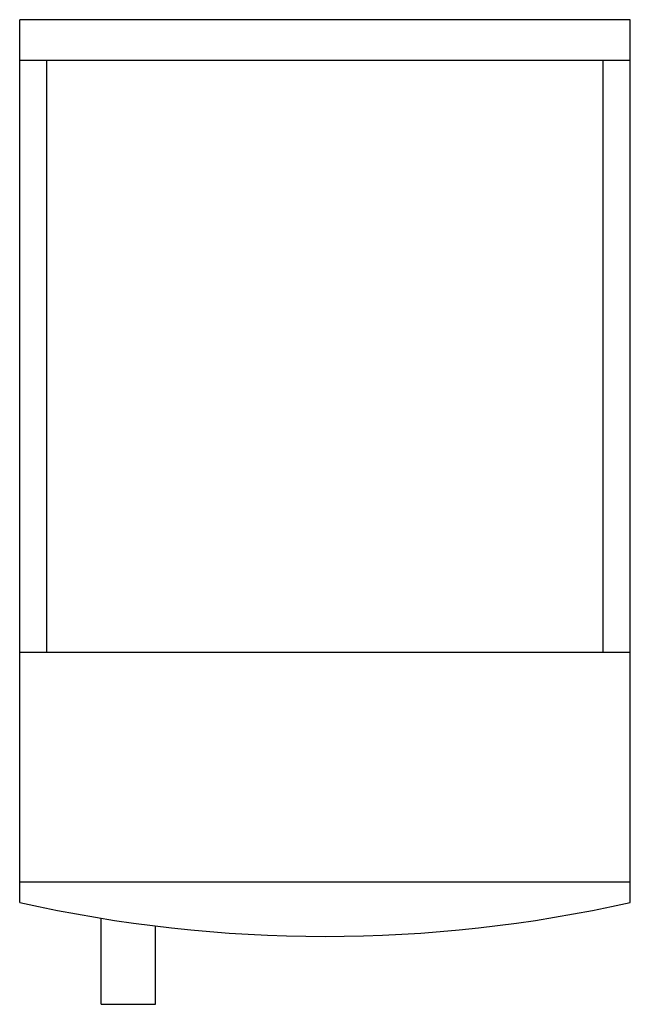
# Model space of a CAD drawing. Header units: millimetres. Extents: x 8.4 to 53.4, y 6.1 to 78.6.
import ezdxf

# ---------------------------------------------------------------- set-up
doc = ezdxf.new("R2010")
doc.units = ezdxf.units.MM
doc.header["$LTSCALE"] = 5.555513
doc.layers.get('0').update_dxf_attribs({"linetype": 'CONTINUOUS'})

msp = doc.modelspace()

# ---------------------------------------------------------------- linework, layer by layer
at = {"color": 7}
for p, q in [((8.413, 13.603), (8.413, 78.603)), ((53.413, 78.603), (8.413, 78.603)), ((53.413, 13.603), (53.413, 78.603)), ((53.413, 75.603), (8.413, 75.603)), ((10.413, 32.003), (10.413, 75.603)), ((51.413, 32.003), (51.413, 75.603)), ((53.413, 32.003), (8.413, 32.003)), ((53.413, 15.103), (8.413, 15.103)), ((14.413, 6.103), (14.413, 12.439)), ((18.413, 6.103), (18.413, 11.868)), ((14.413, 6.103), (18.413, 6.103))]:
    msp.add_line(p, q, dxfattribs=at)
msp.add_arc((30.913, 113.603), 102.5, 257.31962, 282.68038, dxfattribs=at)

doc.saveas('drawing.dxf')
